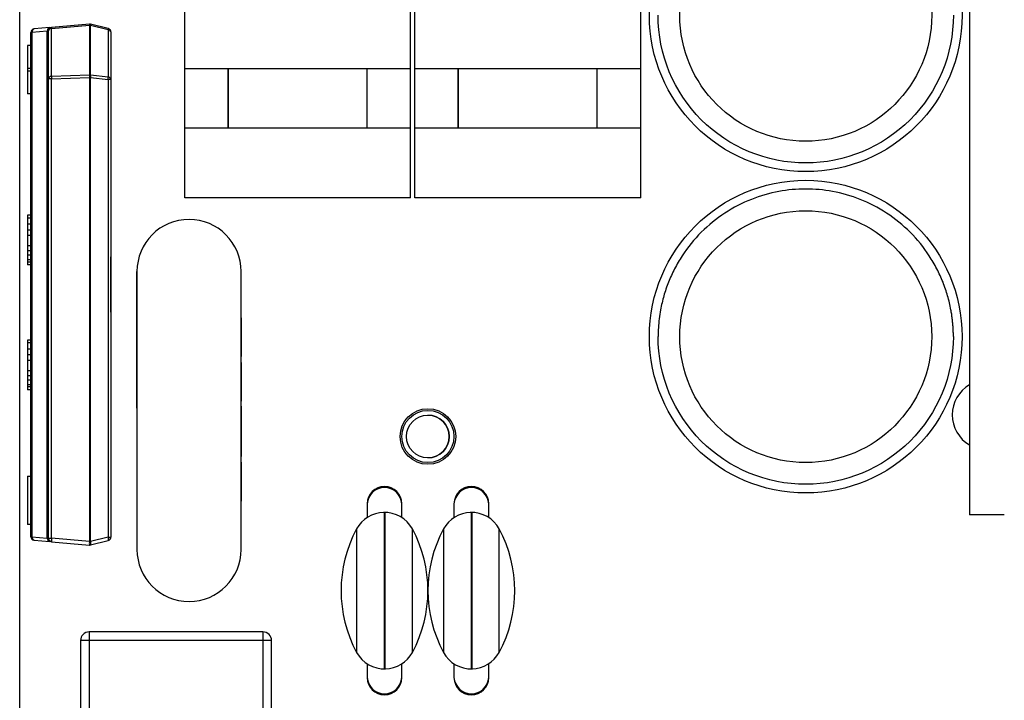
# Model space of a CAD drawing. Header units: millimetres. Extents: x 0 to 170, y 0 to 100.
# Tile 2 of 9: x 0 to 57, y 26 to 65. Entities that reach past the tile are written whole.
import ezdxf

# ---------------------------------------------------------------- set-up
doc = ezdxf.new("R2010")
doc.units = ezdxf.units.MM

msp = doc.modelspace()

# ---------------------------------------------------------------- linework, layer by layer
at = {"color": 7, "linetype": 'Continuous', "lineweight": 25}
for p, q in [((0, 3.5), (0, 96.5)), ((54.682, 90.5), (54.682, 37)), ((9.5, 55.25), (9.5, 84.25)), ((22.5, 55.25), (22.5, 84.25)), ((22.75, 55.25), (22.75, 84.25)), ((35.75, 55.25), (35.75, 84.25)), ((4.016, 65.247), (1.832, 65.054)), ((1.832, 64.996), (4.016, 65.189)), ((4.016, 65.189), (4.016, 62.307)), ((4.034, 65.248), (4.034, 65.248)), ((5.098, 64.988), (4.083, 65.242)), ((4.083, 62.303), (4.083, 65.185)), ((4.083, 65.185), (5.098, 64.931)), ((0.65, 35.733), (0.65, 64.767)), ((0.708, 64.767), (0.65, 64.767)), ((1.591, 64.845), (0.708, 64.767)), ((0.708, 64.767), (0.708, 35.733)), ((1.715, 65.044), (0.832, 64.966)), ((1.591, 35.655), (1.591, 64.845)), ((1.65, 35.645), (1.65, 64.855)), ((1.832, 62.227), (1.832, 64.996)), ((5.098, 64.931), (5.098, 62.198)), ((5.25, 64.794), (5.25, 35.706)), ((0.45, 64.012), (0.45, 61.228)), ((0.65, 64.012), (0.45, 64.012)), ((0.65, 62.696), (0.45, 62.696)), ((0.65, 62.538), (0.45, 62.538)), ((22.5, 62.674), (9.5, 62.674)), ((12, 59.25), (12, 62.674)), ((35.75, 62.674), (22.75, 62.674)), ((25.25, 59.25), (25.25, 62.674)), ((1.832, 62.086), (1.65, 62.086)), ((4.016, 62.307), (1.832, 62.227)), ((1.832, 62.086), (4.016, 62.166)), ((1.832, 35.645), (1.832, 62.086)), ((4.016, 62.166), (4.016, 35.452)), ((4.083, 62.166), (4.016, 62.166)), ((5.098, 62.198), (4.083, 62.303)), ((4.083, 35.452), (4.083, 62.166)), ((4.083, 62.166), (5.098, 62.061)), ((5.098, 62.061), (5.098, 35.706)), ((5.25, 62.061), (5.098, 62.061)), ((0.65, 61.228), (0.45, 61.228)), ((22.5, 59.25), (9.5, 59.25)), ((35.75, 59.25), (22.75, 59.25)), ((1.6, 58.276), (1.6, 56.209)), ((1.65, 58.276), (1.6, 58.276)), ((1.65, 57.945), (1.6, 57.945)), ((1.65, 56.702), (1.6, 56.702)), ((1.6, 56.255), (1.65, 56.255)), ((1.65, 56.209), (1.6, 56.209)), ((1.65, 55.946), (1.6, 55.946)), ((1.6, 55.008), (1.6, 55.946)), ((1.65, 55.008), (1.6, 55.008)), ((22.5, 55.25), (9.5, 55.25)), ((35.75, 55.25), (22.75, 55.25)), ((0.45, 54.237), (0.45, 51.385)), ((0.65, 54.237), (0.45, 54.237)), ((0.65, 54.076), (0.45, 54.076)), ((1.6, 54.18), (1.65, 54.18)), ((1.65, 54.058), (1.6, 54.058)), ((0.65, 53.73), (0.45, 53.73)), ((0.65, 53.39), (0.45, 53.39)), ((1.65, 53.77), (1.6, 53.77)), ((1.6, 53.471), (1.6, 53.77)), ((1.65, 53.471), (1.6, 53.471)), ((0.65, 53.068), (0.45, 53.068)), ((1.65, 53.099), (1.6, 53.099)), ((1.6, 52.726), (1.6, 52.394)), ((1.65, 52.726), (1.6, 52.726)), ((0.65, 52.471), (0.45, 52.471)), ((0.65, 52.193), (0.45, 52.193)), ((1.65, 52.394), (1.6, 52.394)), ((0.65, 51.934), (0.45, 51.934)), ((0.65, 51.674), (0.45, 51.674)), ((0.65, 51.543), (0.45, 51.543)), ((0.65, 51.385), (0.45, 51.385)), ((1.65, 51.154), (1.6, 51.154)), ((1.6, 51.154), (1.6, 50.182)), ((1.65, 50.43), (1.6, 50.43)), ((1.6, 50.182), (1.65, 50.182)), ((1.65, 49.027), (1.6, 49.027)), ((12.75, 48.339), (12.75, 46.104)), ((1.6, 47.775), (1.65, 47.775)), ((1.6, 47.773), (1.6, 46.716)), ((0.45, 47.046), (0.45, 44.194)), ((0.65, 47.046), (0.45, 47.046)), ((0.65, 46.885), (0.45, 46.885)), ((0.65, 46.539), (0.45, 46.539)), ((1.65, 46.754), (1.6, 46.754)), ((1.65, 46.716), (1.6, 46.716)), ((0.65, 46.199), (0.45, 46.199)), ((1.65, 46.34), (1.6, 46.34)), ((1.6, 46.34), (1.6, 46.028)), ((1.65, 46.247), (1.6, 46.247)), ((0.65, 45.877), (0.45, 45.877)), ((1.65, 45.365), (1.6, 45.365)), ((12.75, 45.771), (12.75, 43.536)), ((0.65, 45.28), (0.45, 45.28)), ((0.65, 45.003), (0.45, 45.003)), ((0.65, 44.743), (0.45, 44.743)), ((0.65, 44.483), (0.45, 44.483)), ((0.65, 44.352), (0.45, 44.352)), ((1.6, 44.423), (1.65, 44.423)), ((1.65, 44.349), (1.6, 44.349)), ((0.65, 44.194), (0.45, 44.194)), ((1.6, 43.84), (1.6, 43.509)), ((1.6, 43.84), (1.65, 43.84)), ((1.65, 43.509), (1.6, 43.509)), ((12.75, 43.25), (12.75, 40.825)), ((1.65, 42.941), (1.6, 42.941)), ((1.6, 42.003), (1.6, 42.941)), ((53.682, 42.748), (53.682, 42.748)), ((1.65, 42.003), (1.6, 42.003)), ((1.6, 41.175), (1.65, 41.175)), ((1.65, 41.053), (1.6, 41.053)), ((12.75, 40.756), (12.75, 40.349)), ((12.75, 39.778), (12.75, 39.683)), ((0.45, 39.226), (0.65, 39.226)), ((0.45, 39.226), (0.45, 36.442)), ((12.75, 37.923), (12.75, 37.828)), ((20.001, 37.625), (20.001, 36.835)), ((22.001, 36.835), (22.001, 37.625)), ((25.001, 37.625), (25.001, 36.835)), ((27.001, 36.835), (27.001, 37.625)), ((20.981, 37.125), (20.981, 28.125)), ((21.021, 37.125), (21.021, 28.125)), ((25.981, 37.125), (25.981, 28.125)), ((26.021, 37.125), (26.021, 28.125)), ((56.682, 37), (54.682, 37)), ((0.65, 36.442), (0.45, 36.442)), ((0.65, 35.733), (0.708, 35.733)), ((0.708, 35.733), (1.591, 35.655)), ((19.396, 36.178), (19.396, 29.072)), ((22.606, 29.072), (22.606, 36.178)), ((24.396, 36.178), (24.396, 29.072)), ((27.606, 29.072), (27.606, 36.178)), ((0.832, 35.534), (1.715, 35.456)), ((1.65, 35.645), (1.832, 35.645)), ((4.016, 35.452), (1.832, 35.645)), ((1.832, 35.446), (4.016, 35.253)), ((4.016, 35.452), (4.083, 35.452)), ((4.034, 35.252), (4.034, 35.252)), ((5.098, 35.706), (4.083, 35.452)), ((4.083, 35.258), (5.098, 35.512)), ((5.098, 35.706), (5.25, 35.706)), ((4, 30.25), (4, 12.25)), ((14, 30.25), (4, 30.25)), ((14, 30.25), (14, 12.25)), ((3.5, 29.75), (3.5, 12.75)), ((14.5, 29.75), (3.5, 29.75)), ((14.5, 12.75), (14.5, 29.75)), ((20.001, 28.415), (20.001, 27.625)), ((22.001, 27.625), (22.001, 28.415)), ((25.001, 28.415), (25.001, 27.625)), ((27.001, 27.625), (27.001, 28.415))]:
    msp.add_line(p, q, dxfattribs=at)
at = {"color": 7, "linetype": 'Continuous', "lineweight": 25, "flags": 128}
for points in [[(12, 62.674), (12, 62.177), (12, 61.698), (12, 61.238), (12, 60.797), (12, 60.377), (12, 59.978), (12, 59.602), (12, 59.25)], [(20, 59.25), (20, 59.602), (20, 59.978), (20, 60.377), (20, 60.797), (20, 61.238), (20, 61.698), (20, 62.177), (20, 62.674)], [(25.25, 62.674), (25.25, 62.177), (25.25, 61.698), (25.25, 61.238), (25.25, 60.797), (25.25, 60.377), (25.25, 59.978), (25.25, 59.602), (25.25, 59.25)], [(33.25, 59.25), (33.25, 59.602), (33.25, 59.978), (33.25, 60.377), (33.25, 60.797), (33.25, 61.238), (33.25, 61.698), (33.25, 62.177), (33.25, 62.674)], [(1.65, 58.75), (1.65, 58.823), (1.65, 59.037), (1.65, 59.368), (1.65, 59.787), (1.65, 60.25), (1.65, 60.714), (1.65, 61.132), (1.65, 61.464), (1.65, 61.677), (1.65, 61.75)], [(1.65, 51.154), (1.65, 51.196), (1.65, 51.573), (1.65, 51.842), (1.65, 51.982), (1.65, 52)], [(5.25, 50.25), (5.25, 50.722), (5.25, 51.151), (5.25, 51.501), (5.25, 51.739), (5.25, 51.846), (5.25, 51.81), (5.25, 51.636), (5.25, 51.338), (5.25, 50.944), (5.25, 50.489), (5.25, 50.012), (5.25, 49.556), (5.25, 49.162), (5.25, 48.864), (5.25, 48.69), (5.25, 48.655), (5.25, 48.761), (5.25, 48.999), (5.25, 49.349), (5.25, 49.778), (5.25, 50.25)], [(1.65, 48.5), (1.65, 48.518), (1.65, 48.658), (1.65, 48.927), (1.65, 49.304), (1.65, 49.757), (1.65, 50.182)], [(1.65, 38.75), (1.65, 38.823), (1.65, 39.037), (1.65, 39.368), (1.65, 39.787), (1.65, 40.25), (1.65, 40.714), (1.65, 41.132), (1.65, 41.464), (1.65, 41.677), (1.65, 41.75)]]:
    msp.add_lwpolyline(points, dxfattribs=at)
at = {"color": 7, "linetype": 'Continuous', "lineweight": 25}
for centre, radius in [((45.25, 65.75), 9), ((45.25, 65.75), 7.25), ((45.25, 47.25), 9), ((45.25, 47.25), 7.25), ((23.5, 41.5), 1.6), ((23.5, 41.5), 1.5), ((23.5, 41.5), 1.229)]:
    msp.add_circle(centre, radius, dxfattribs=at)
for centre, radius, start, end in [((4.254, 65.218), 0.24, 173.0115, 186.9885), ((4.034, 65.048), 0.2, 75.9638, 95.0425), ((4.034, 64.909), 0.28, 80.0391, 93.5948), ((4.034, 65.048), 0.2, 75.9638, 90), ((3.995, 65.213), 0.0923, 342.0662, 17.9338), ((0.85, 64.767), 0.2, 95.0425, 180), ((0.85, 64.767), 0.2, 95.0425, 180), ((0.88, 64.798), 0.174, 105.8276, 190.4407), ((1.85, 64.855), 0.2, 95.0425, 180), ((1.82, 64.824), 0.173, 85.7749, 169.579), ((2.07, 65.025), 0.24, 173.0115, 186.9885), ((5.011, 64.959), 0.0923, 342.0662, 17.9338), ((5.05, 64.794), 0.2, 0, 75.9638), ((5.05, 64.794), 0.2, 0, 75.9638), ((5.09, 64.77), 0.162, 8.5903, 87.0789), ((1.82, 62.055), 0.173, 85.7749, 169.579), ((3.539, 62.157), 1.708, 177.636, 182.364), ((5.723, 62.237), 1.708, 177.636, 182.364), ((4.034, 62.027), 0.28, 80.0391, 93.5948), ((3.461, 62.235), 0.625, 353.7025, 6.2975), ((4.477, 62.13), 0.625, 353.7025, 6.2975), ((5.09, 62.037), 0.162, 8.5903, 87.0789), ((9.75, 51), 3, 0, 180), ((55.682, 42.748), 2, 120, 240), ((55.682, 42.748), 2, 120, 180), ((23.5, 41.5), 1.229, 270, 90), ((21.001, 37.625), 1, 0, 180), ((21.001, 37.557), 1.002, 3.8861, 176.1139), ((26.001, 37.625), 1, 0, 180), ((26.001, 37.557), 1.002, 3.8861, 176.1139), ((20.981, 35.325), 1.8, 90.7179, 151.7263), ((21.021, 35.325), 1.8, 28.2737, 92.6438), ((25.981, 35.325), 1.8, 90.7179, 151.7263), ((26.021, 35.325), 1.8, 28.2737, 92.6438), ((0.85, 35.733), 0.2, 180, 264.9575), ((0.88, 35.702), 0.174, 169.5593, 254.1724), ((26.001, 32.625), 7.5, 151.7263, 208.2737), ((16.001, 32.625), 7.5, 331.7263, 28.2737), ((31.001, 32.625), 7.5, 151.7263, 208.2737), ((21.001, 32.625), 7.5, 331.7263, 28.2737), ((1.85, 35.645), 0.2, 180, 264.9575), ((2.404, 35.545), 0.58, 170.1173, 189.8827), ((4.588, 35.353), 0.58, 170.1173, 189.8827), ((4.034, 35.452), 0.2, 264.9575, 284.0362), ((4.034, 35.452), 0.2, 270, 284.0362), ((3.868, 35.355), 0.235, 335.6663, 24.3337), ((4.884, 35.609), 0.235, 335.6663, 24.3337), ((5.05, 35.706), 0.2, 284.0362, 0), ((5.05, 35.706), 0.2, 284.0362, 0), ((9.75, 35), 3, 180, 0), ((4, 29.75), 0.5, 90, 180), ((14, 29.75), 0.5, 0, 90), ((20.981, 29.925), 1.8, 208.2737, 272.6438), ((21.021, 29.925), 1.8, 270.7179, 331.7263), ((25.981, 29.925), 1.8, 208.2737, 272.6438), ((26.021, 29.925), 1.8, 270.7179, 331.7263), ((21.001, 27.693), 1.002, 183.8861, 356.1139), ((21.001, 27.625), 1, 180, 0), ((26.001, 27.693), 1.002, 183.8861, 356.1139), ((26.001, 27.625), 1, 180, 0)]:
    msp.add_arc(centre, radius, start, end, dxfattribs=at)
for points, knots in [([(53.75, 65.75), (53.75, 63.496), (52.855, 61.334), (49.666, 58.146), (47.504, 57.25), (42.996, 57.25), (40.834, 58.146), (37.646, 61.334), (36.75, 63.496), (36.75, 65.75)], [0, 0, 0, 0, 0.25, 0.25, 0.5, 0.5, 0.75, 0.75, 1, 1, 1, 1]), ([(1.715, 65.044), (1.68, 65.041), (1.646, 65.018), (1.601, 64.945), (1.589, 64.895), (1.591, 64.845)], [0, 0, 0, 0, 0.5, 0.5, 1, 1, 1, 1]), ([(1.715, 65.044), (1.75, 65.047), (1.803, 65.052), (1.813, 65.053), (1.817, 65.053)], [0, 0, 0, 0, 0.666893, 1, 1, 1, 1]), ([(53.75, 47.25), (53.749, 47.337), (53.748, 47.509), (53.736, 47.768), (53.716, 48.027), (53.688, 48.284), (53.653, 48.541), (53.578, 48.982), (53.432, 49.603), (53.162, 50.394), (52.81, 51.167), (52.227, 52.166), (51.303, 53.304), (49.944, 54.407), (48.421, 55.197), (46.836, 55.652), (45.25, 55.798), (43.664, 55.652), (42.08, 55.197), (40.556, 54.407), (39.197, 53.304), (38.274, 52.166), (37.69, 51.167), (37.338, 50.395), (37.068, 49.603), (36.902, 48.898), (36.808, 48.285), (36.759, 47.769), (36.753, 47.423), (36.75, 47.25)], [0, 0, 0, 0, 0.009731, 0.019444, 0.02915, 0.038857, 0.048574, 0.05831, 0.089197, 0.120102, 0.152276, 0.18447, 0.250119, 0.315768, 0.380053, 0.441772, 0.500003, 0.558234, 0.619953, 0.684238, 0.749888, 0.815537, 0.847711, 0.879904, 0.91079, 0.941696, 0.961139, 0.980549, 1, 1, 1, 1]), ([(1.6, 54.759), (1.6, 54.777), (1.6, 54.819), (1.6, 54.891), (1.6, 54.978), (1.6, 55.041), (1.6, 55.075)], [0, 0, 0, 0, 0.178648, 0.404044, 0.677574, 1, 1, 1, 1]), ([(1.6, 54.18), (1.6, 54.18), (1.6, 54.212), (1.6, 54.343), (1.6, 54.434), (1.6, 54.665), (1.6, 54.818), (1.6, 55.008)], [-3, -3, -3, -3, -2, -2, -1, -1, 0, 0, 0, 0]), ([(1.6, 54.766), (1.6, 54.784), (1.6, 54.827), (1.6, 54.902), (1.6, 54.959), (1.6, 54.991)], [0, 0, 0, 0, 0.240322, 0.573376, 1, 1, 1, 1]), ([(1.6, 54.399), (1.6, 54.399), (1.6, 54.415), (1.6, 54.481), (1.6, 54.523), (1.6, 54.626), (1.6, 54.69), (1.6, 54.766)], [0, 0, 0, 0, 1, 1, 2, 2, 3, 3, 3, 3]), ([(1.6, 54.505), (1.6, 54.505), (1.6, 54.527), (1.6, 54.612), (1.6, 54.675), (1.6, 54.759)], [0, 0, 0, 0, 1, 1, 2, 2, 2, 2]), ([(1.6, 54.53), (1.6, 54.378), (1.6, 54.261), (1.6, 54.098), (1.6, 54.058), (1.6, 54.058)], [-2, -2, -2, -2, -1, -1, 0, 0, 0, 0]), ([(1.6, 53.097), (1.6, 53.317), (1.6, 53.485), (1.6, 53.719), (1.6, 53.775), (1.6, 53.77)], [-2, -2, -2, -2, -1, -1, 0, 0, 0, 0]), ([(1.6, 53.099), (1.6, 53.212), (1.6, 53.3), (1.6, 53.428), (1.6, 53.463), (1.6, 53.471)], [-2, -2, -2, -2, -1, -1, 0, 0, 0, 0]), ([(1.6, 52.726), (1.6, 52.726), (1.6, 52.737), (1.6, 52.783), (1.6, 52.824), (1.6, 52.945), (1.6, 53.017), (1.6, 53.099)], [-3, -3, -3, -3, -2, -2, -1, -1, 0, 0, 0, 0]), ([(6.75, 43.138), (6.75, 43.58), (6.75, 44.538), (6.75, 45.984), (6.75, 47.418), (6.75, 48.697), (6.75, 49.566), (6.75, 50.116), (6.75, 50.552), (6.75, 50.921), (6.75, 50.974), (6.75, 51)], [0, 0, 0, 0, 0.106595, 0.231454, 0.361503, 0.494313, 0.627122, 0.692209, 0.757339, 0.882198, 1, 1, 1, 1]), ([(6.75, 51), (6.75, 51), (6.75, 50.157), (6.75, 47.157), (6.75, 45.122), (6.75, 40.878), (6.75, 38.843), (6.75, 35.843), (6.75, 35), (6.75, 35)], [0, 0, 0, 0, 0.25, 0.25, 0.5, 0.5, 0.75, 0.75, 1, 1, 1, 1]), ([(12.75, 35), (12.75, 35), (12.75, 35.843), (12.75, 38.843), (12.75, 40.878), (12.75, 45.122), (12.75, 47.157), (12.75, 50.157), (12.75, 51), (12.75, 51)], [0, 0, 0, 0, 0.25, 0.25, 0.5, 0.5, 0.75, 0.75, 1, 1, 1, 1]), ([(1.6, 49.027), (1.6, 49.027), (1.6, 48.976), (1.6, 48.773), (1.6, 48.627), (1.6, 48.244), (1.6, 48.024), (1.6, 47.775)], [-3, -3, -3, -3, -2, -2, -1, -1, 0, 0, 0, 0]), ([(1.6, 48.686), (1.6, 48.686), (1.6, 48.648), (1.6, 48.494), (1.6, 48.382), (1.6, 48.089), (1.6, 47.933), (1.6, 47.769)], [-3, -3, -3, -3, -2, -2, -1, -1, 0, 0, 0, 0]), ([(1.6, 47.775), (1.6, 47.595), (1.6, 47.432), (1.6, 47.139), (1.6, 47.025), (1.6, 46.86), (1.6, 46.797), (1.6, 46.754)], [-3, -3, -3, -3, -2, -2, -1, -1, 0, 0, 0, 0]), ([(12.75, 48.149), (12.75, 48.148), (12.75, 48.145), (12.75, 48.12), (12.75, 48.083), (12.75, 48.046), (12.75, 48.027)], [0, 0, 0, 0, 0.242168, 0.487743, 0.73835, 1, 1, 1, 1]), ([(12.75, 48.027), (12.75, 48.011), (12.75, 47.977), (12.75, 47.917), (12.75, 47.852), (12.75, 47.78), (12.75, 47.7), (12.75, 47.611), (12.75, 47.517), (12.75, 47.45), (12.75, 47.416)], [0, 0, 0, 0, 0.107909, 0.220053, 0.337229, 0.459012, 0.586392, 0.718611, 0.85647, 1, 1, 1, 1]), ([(12.75, 47.721), (12.75, 47.72), (12.75, 47.719), (12.75, 47.709), (12.75, 47.694), (12.75, 47.673), (12.75, 47.644), (12.75, 47.61), (12.75, 47.568), (12.75, 47.522), (12.75, 47.471), (12.75, 47.417), (12.75, 47.361), (12.75, 47.303), (12.75, 47.241), (12.75, 47.177), (12.75, 47.111), (12.75, 47.066), (12.75, 47.043)], [0, 0, 0, 0, 0.070901, 0.138988, 0.204707, 0.269212, 0.332076, 0.394912, 0.45757, 0.52142, 0.584646, 0.645453, 0.704775, 0.76341, 0.821227, 0.879366, 0.939023, 1, 1, 1, 1]), ([(12.75, 47.416), (12.75, 47.366), (12.75, 47.27), (12.75, 47.132), (12.75, 47.008), (12.75, 46.9), (12.75, 46.804), (12.75, 46.722), (12.75, 46.654), (12.75, 46.614), (12.75, 46.596)], [0, 0, 0, 0, 0.187415, 0.356714, 0.5079, 0.641886, 0.758217, 0.85645, 0.937042, 1, 1, 1, 1]), ([(53.75, 47.25), (53.75, 44.996), (52.855, 42.834), (49.666, 39.646), (47.504, 38.75), (42.996, 38.75), (40.834, 39.646), (37.646, 42.834), (36.75, 44.996), (36.75, 47.25)], [0, 0, 0, 0, 0.25, 0.25, 0.5, 0.5, 0.75, 0.75, 1, 1, 1, 1]), ([(12.75, 47.043), (12.75, 47.002), (12.75, 46.921), (12.75, 46.802), (12.75, 46.691), (12.75, 46.587), (12.75, 46.492), (12.75, 46.41), (12.75, 46.342), (12.75, 46.309), (12.75, 46.293)], [0, 0, 0, 0, 0.122347, 0.240921, 0.358596, 0.479378, 0.60185, 0.727126, 0.859254, 1, 1, 1, 1]), ([(1.6, 46.247), (1.6, 46.247), (1.6, 46.211), (1.6, 46.068), (1.6, 45.963), (1.6, 45.687), (1.6, 45.534), (1.6, 45.365)], [-3, -3, -3, -3, -2, -2, -1, -1, 0, 0, 0, 0]), ([(1.6, 46.028), (1.6, 46.013), (1.6, 45.978), (1.6, 45.87), (1.6, 45.786), (1.6, 45.559), (1.6, 45.431), (1.6, 45.289)], [-3, -3, -3, -3, -2, -2, -1, -1, 0, 0, 0, 0]), ([(1.6, 45.832), (1.6, 45.844), (1.6, 45.868), (1.6, 45.895), (1.6, 45.915), (1.6, 45.927), (1.6, 45.928), (1.6, 45.929)], [0, 0, 0, 0, 0.203019, 0.398562, 0.592581, 0.791164, 1, 1, 1, 1]), ([(1.6, 45.832), (1.6, 45.767), (1.6, 45.599), (1.6, 45.06), (1.6, 44.874), (1.6, 44.774)], [-2, -2, -2, -2, -1, -1, 0, 0, 0, 0]), ([(1.6, 45.365), (1.6, 45.179), (1.6, 45.016), (1.6, 44.732), (1.6, 44.623), (1.6, 44.469), (1.6, 44.429), (1.6, 44.423)], [-3, -3, -3, -3, -2, -2, -1, -1, 0, 0, 0, 0]), ([(12.75, 45.581), (12.75, 45.579), (12.75, 45.577), (12.75, 45.552), (12.75, 45.514), (12.75, 45.478), (12.75, 45.459)], [0, 0, 0, 0, 0.242168, 0.487743, 0.73835, 1, 1, 1, 1]), ([(12.75, 45.459), (12.75, 45.442), (12.75, 45.409), (12.75, 45.349), (12.75, 45.284), (12.75, 45.212), (12.75, 45.132), (12.75, 45.043), (12.75, 44.949), (12.75, 44.882), (12.75, 44.848)], [0, 0, 0, 0, 0.107909, 0.220053, 0.337229, 0.459012, 0.586392, 0.718611, 0.85647, 1, 1, 1, 1]), ([(1.6, 45.289), (1.6, 45.163), (1.6, 45.051), (1.6, 44.857), (1.6, 44.785), (1.6, 44.691), (1.6, 44.667), (1.6, 44.667)], [-3, -3, -3, -3, -2, -2, -1, -1, 0, 0, 0, 0]), ([(12.75, 45.153), (12.75, 45.152), (12.75, 45.151), (12.75, 45.141), (12.75, 45.125), (12.75, 45.104), (12.75, 45.075), (12.75, 45.042), (12.75, 45), (12.75, 44.954), (12.75, 44.903), (12.75, 44.849), (12.75, 44.793), (12.75, 44.734), (12.75, 44.673), (12.75, 44.609), (12.75, 44.543), (12.75, 44.498), (12.75, 44.475)], [0, 0, 0, 0, 0.070901, 0.138988, 0.204707, 0.269212, 0.332076, 0.394912, 0.45757, 0.52142, 0.584646, 0.645453, 0.704775, 0.76341, 0.821227, 0.879366, 0.939023, 1, 1, 1, 1]), ([(12.75, 44.848), (12.75, 44.797), (12.75, 44.701), (12.75, 44.564), (12.75, 44.44), (12.75, 44.331), (12.75, 44.235), (12.75, 44.154), (12.75, 44.086), (12.75, 44.045), (12.75, 44.027)], [0, 0, 0, 0, 0.187415, 0.356714, 0.5079, 0.641886, 0.758217, 0.85645, 0.937042, 1, 1, 1, 1]), ([(1.6, 44.774), (1.6, 44.629), (1.6, 44.522), (1.6, 44.384), (1.6, 44.349), (1.6, 44.349)], [-2, -2, -2, -2, -1, -1, 0, 0, 0, 0]), ([(12.75, 44.475), (12.75, 44.434), (12.75, 44.352), (12.75, 44.234), (12.75, 44.122), (12.75, 44.018), (12.75, 43.924), (12.75, 43.842), (12.75, 43.774), (12.75, 43.741), (12.75, 43.724)], [0, 0, 0, 0, 0.122347, 0.240921, 0.358596, 0.479378, 0.60185, 0.727126, 0.859254, 1, 1, 1, 1]), ([(1.6, 41.754), (1.6, 41.772), (1.6, 41.814), (1.6, 41.886), (1.6, 41.973), (1.6, 42.036), (1.6, 42.07)], [0, 0, 0, 0, 0.178648, 0.404044, 0.677574, 1, 1, 1, 1]), ([(1.6, 41.175), (1.6, 41.175), (1.6, 41.207), (1.6, 41.338), (1.6, 41.429), (1.6, 41.66), (1.6, 41.813), (1.6, 42.003)], [-3, -3, -3, -3, -2, -2, -1, -1, 0, 0, 0, 0]), ([(1.6, 41.761), (1.6, 41.779), (1.6, 41.822), (1.6, 41.897), (1.6, 41.954), (1.6, 41.986)], [0, 0, 0, 0, 0.240322, 0.573376, 1, 1, 1, 1]), ([(1.6, 41.394), (1.6, 41.394), (1.6, 41.41), (1.6, 41.476), (1.6, 41.519), (1.6, 41.621), (1.6, 41.685), (1.6, 41.761)], [0, 0, 0, 0, 1, 1, 2, 2, 3, 3, 3, 3]), ([(1.6, 41.5), (1.6, 41.5), (1.6, 41.522), (1.6, 41.607), (1.6, 41.67), (1.6, 41.754)], [0, 0, 0, 0, 1, 1, 2, 2, 2, 2]), ([(1.6, 41.525), (1.6, 41.373), (1.6, 41.256), (1.6, 41.093), (1.6, 41.053), (1.6, 41.053)], [-2, -2, -2, -2, -1, -1, 0, 0, 0, 0]), ([(12.75, 41.871), (12.75, 41.829), (12.75, 41.752), (12.75, 41.646), (12.75, 41.56), (12.75, 41.493), (12.75, 41.44), (12.75, 41.398), (12.75, 41.364), (12.75, 41.342), (12.75, 41.329), (12.75, 41.322), (12.75, 41.315), (12.75, 41.31), (12.75, 41.306), (12.75, 41.302), (12.75, 41.301), (12.75, 41.3), (12.75, 41.3)], [0, 0, 0, 0, 0.133462, 0.24592, 0.337308, 0.410467, 0.470854, 0.524738, 0.573315, 0.619308, 0.644402, 0.675638, 0.712648, 0.756426, 0.807181, 0.864956, 0.928932, 1, 1, 1, 1]), ([(12.75, 40.825), (12.75, 40.825), (12.75, 40.825), (12.75, 40.82), (12.75, 40.816), (12.75, 40.808), (12.75, 40.799), (12.75, 40.787), (12.75, 40.775), (12.75, 40.762), (12.75, 40.756)], [0, 0, 0, 0, 0.185513, 0.351819, 0.502499, 0.634424, 0.748072, 0.847574, 0.92993, 1, 1, 1, 1]), ([(12.75, 40.756), (12.75, 40.739), (12.75, 40.705), (12.75, 40.637), (12.75, 40.559), (12.75, 40.503), (12.75, 40.473)], [0, 0, 0, 0, 0.232031, 0.466449, 0.718265, 1, 1, 1, 1]), ([(12.75, 40.016), (12.75, 40.015), (12.75, 40.014), (12.75, 39.999), (12.75, 39.976), (12.75, 39.944), (12.75, 39.902), (12.75, 39.851), (12.75, 39.791), (12.75, 39.722), (12.75, 39.647), (12.75, 39.565), (12.75, 39.478), (12.75, 39.386), (12.75, 39.288), (12.75, 39.186), (12.75, 39.077), (12.75, 39.004), (12.75, 38.966)], [0, 0, 0, 0, 0.060207, 0.118676, 0.175992, 0.233246, 0.291276, 0.350514, 0.411157, 0.474112, 0.537597, 0.60091, 0.663647, 0.727505, 0.792055, 0.858831, 0.927965, 1, 1, 1, 1]), ([(12.75, 39.683), (12.75, 39.675), (12.75, 39.661), (12.75, 39.629), (12.75, 39.586), (12.75, 39.536), (12.75, 39.477), (12.75, 39.404), (12.75, 39.321), (12.75, 39.227), (12.75, 39.127), (12.75, 39.024), (12.75, 38.919), (12.75, 38.848), (12.75, 38.813)], [0, 0, 0, 0, 0.115968, 0.220633, 0.314958, 0.399382, 0.478273, 0.555052, 0.631648, 0.709209, 0.78535, 0.858641, 0.929559, 1, 1, 1, 1]), ([(12.75, 39.54), (12.75, 39.54), (12.75, 39.538), (12.75, 39.526), (12.75, 39.506), (12.75, 39.477), (12.75, 39.441), (12.75, 39.396), (12.75, 39.341), (12.75, 39.3), (12.75, 39.279)], [0, 0, 0, 0, 0.110081, 0.221862, 0.338266, 0.459581, 0.586063, 0.716935, 0.854386, 1, 1, 1, 1]), ([(12.75, 39.279), (12.75, 39.27), (12.75, 39.249), (12.75, 39.211), (12.75, 39.165), (12.75, 39.108), (12.75, 39.041), (12.75, 38.965), (12.75, 38.879), (12.75, 38.786), (12.75, 38.692), (12.75, 38.6), (12.75, 38.517), (12.75, 38.438), (12.75, 38.367), (12.75, 38.3), (12.75, 38.241), (12.75, 38.171), (12.75, 38.093), (12.75, 38.011), (12.75, 37.941), (12.75, 37.883), (12.75, 37.836), (12.75, 37.805), (12.75, 37.784), (12.75, 37.782), (12.75, 37.781)], [0, 0, 0, 0, 0.016236, 0.037514, 0.064053, 0.095471, 0.132263, 0.17385, 0.220821, 0.272588, 0.3256, 0.375059, 0.421333, 0.46435, 0.504484, 0.541362, 0.574891, 0.605082, 0.660852, 0.713371, 0.763383, 0.811659, 0.858458, 0.905092, 0.951894, 1, 1, 1, 1]), ([(12.75, 38.966), (12.75, 38.919), (12.75, 38.828), (12.75, 38.737), (12.75, 38.693)], [0, 0, 0, 0, 0.513316, 1, 1, 1, 1]), ([(12.75, 38.813), (12.75, 38.793), (12.75, 38.755), (12.75, 38.698), (12.75, 38.644), (12.75, 38.593), (12.75, 38.543), (12.75, 38.497), (12.75, 38.453), (12.75, 38.401), (12.75, 38.343), (12.75, 38.293), (12.75, 38.261), (12.75, 38.258), (12.75, 38.256)], [0, 0, 0, 0, 0.068574, 0.135184, 0.199354, 0.262721, 0.32597, 0.389047, 0.452194, 0.517848, 0.644791, 0.764345, 0.881496, 1, 1, 1, 1]), ([(12.75, 38.693), (12.75, 38.686), (12.75, 38.67), (12.75, 38.643), (12.75, 38.611), (12.75, 38.574), (12.75, 38.532), (12.75, 38.485), (12.75, 38.432), (12.75, 38.377), (12.75, 38.322), (12.75, 38.27), (12.75, 38.224), (12.75, 38.183), (12.75, 38.148), (12.75, 38.118), (12.75, 38.094), (12.75, 38.08), (12.75, 38.073)], [0, 0, 0, 0, 0.034226, 0.076846, 0.128143, 0.188151, 0.256573, 0.332623, 0.418528, 0.512091, 0.605654, 0.68901, 0.763624, 0.82951, 0.885296, 0.932441, 0.971015, 1, 1, 1, 1]), ([(12.75, 38.073), (12.75, 38.064), (12.75, 38.045), (12.75, 38.018), (12.75, 37.995), (12.75, 37.974), (12.75, 37.958), (12.75, 37.943), (12.75, 37.932), (12.75, 37.926), (12.75, 37.923)], [0, 0, 0, 0, 0.107261, 0.206359, 0.302021, 0.395416, 0.501903, 0.634438, 0.802069, 1, 1, 1, 1]), ([(21.021, 37.125), (21.015, 37.125), (21.008, 37.125), (21.001, 37.125), (20.995, 37.125), (20.988, 37.125), (20.981, 37.125)], [0, 0, 0, 0, 0.00001996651, 0.00001996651, 0.00001996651, 0.00003993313, 0.00003993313, 0.00003993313, 0.00003993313]), ([(26.021, 37.125), (26.015, 37.125), (26.008, 37.125), (26.001, 37.125), (25.995, 37.125), (25.988, 37.125), (25.981, 37.125)], [0, 0, 0, 0, 0.00001996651, 0.00001996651, 0.00001996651, 0.00003993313, 0.00003993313, 0.00003993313, 0.00003993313]), ([(1.591, 35.655), (1.589, 35.605), (1.601, 35.555), (1.646, 35.482), (1.68, 35.459), (1.715, 35.456)], [0, 0, 0, 0, 0.5, 0.5, 1, 1, 1, 1]), ([(1.832, 35.446), (1.783, 35.45), (1.736, 35.473), (1.669, 35.546), (1.65, 35.596), (1.65, 35.645)], [0, 0, 0, 0, 0.5, 0.5, 1, 1, 1, 1]), ([(21.021, 28.125), (21.015, 28.125), (21.008, 28.125), (21.001, 28.125), (20.995, 28.125), (20.988, 28.125), (20.981, 28.125)], [0, 0, 0, 0, 0.00001996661, 0.00001996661, 0.00001996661, 0.00003993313, 0.00003993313, 0.00003993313, 0.00003993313]), ([(26.021, 28.125), (26.015, 28.125), (26.008, 28.125), (26.001, 28.125), (25.995, 28.125), (25.988, 28.125), (25.981, 28.125)], [0, 0, 0, 0, 0.00001996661, 0.00001996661, 0.00001996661, 0.00003993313, 0.00003993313, 0.00003993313, 0.00003993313])]:
    msp.add_open_spline(points, degree=3, knots=knots, dxfattribs=at)

doc.saveas('drawing.dxf')
